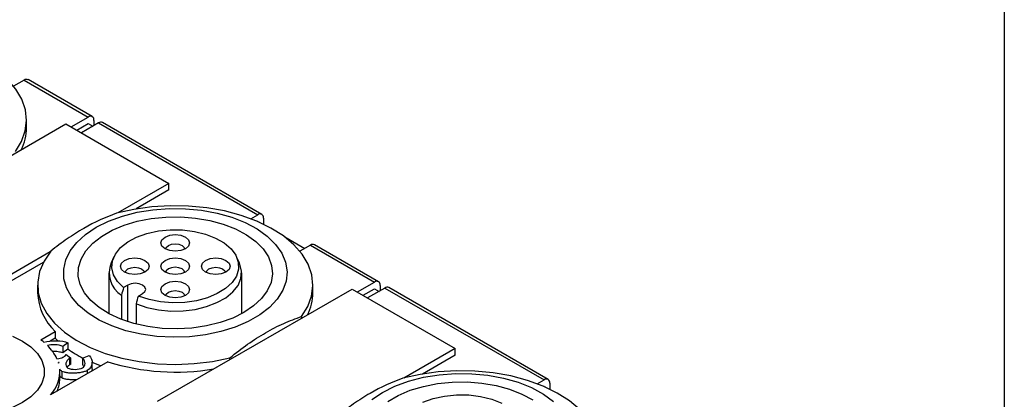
# Model space of a CAD drawing. Header units: millimetres. Extents: x 13 to 546, y 13 to 419.
# Tile 10 of 11: x 485 to 546, y 336 to 360. Entities that reach past the tile are written whole.
import ezdxf

# ---------------------------------------------------------------- set-up
doc = ezdxf.new("R2010")
doc.units = ezdxf.units.MM
doc.header["$LTSCALE"] = 2
doc.linetypes.add('SLD-Solid', pattern=[0])
doc.layers.add('TEXT', color=140, linetype='SLD-Solid', lineweight=25)

msp = doc.modelspace()

# ---------------------------------------------------------------- linework, layer by layer
for p, q in [((485.575, 355.774), (484.921, 355.396)), ((485.575, 355.774), (489.535, 353.488)), ((489.785, 353.513), (485.825, 355.799)), ((485.731, 352.835), (485.731, 353.305)), ((488.474, 352.876), (489.535, 353.488)), ((489.888, 353.284), (489.888, 352.957)), ((476.135, 346.12), (488.156, 353.059)), ((488.156, 353.059), (494.52, 349.386)), ((488.828, 352.672), (489.535, 353.08)), ((490.171, 353.121), (489.11, 352.508)), ((489.535, 353.08), (489.817, 352.916)), ((490.171, 353.121), (500, 347.447)), ((500.25, 347.471), (490.421, 353.145)), ((494.52, 349.386), (491.352, 347.557)), ((494.52, 348.977), (494.52, 349.386)), ((494.52, 348.977), (492.487, 347.804)), ((499.575, 347.202), (500, 347.447)), ((500.353, 347.242), (500.353, 346.868)), ((500, 347.038), (499.991, 347.033)), ((500, 347.038), (500.061, 347.003)), ((501.669, 346.075), (502.899, 345.365)), ((503.253, 345.569), (502.598, 345.191)), ((503.253, 345.569), (507.212, 343.283)), ((507.462, 343.308), (503.503, 345.594)), ((487.188, 345.153), (482.499, 342.446)), ((491.123, 344.845), (490.947, 344.464)), ((498.871, 344.464), (498.695, 344.845)), ((486.761, 344.498), (482.499, 342.038)), ((490.809, 343.855), (490.809, 341.326)), ((499.009, 341.326), (499.009, 343.855)), ((486.409, 343.1), (486.409, 342.63)), ((491.974, 343.099), (491.717, 342.951)), ((491.974, 340.833), (491.974, 343.099)), ((503.409, 342.63), (503.409, 343.1)), ((506.152, 342.671), (507.212, 343.283)), ((507.849, 342.915), (506.788, 342.303)), ((507.566, 343.079), (507.566, 342.752)), ((507.849, 342.915), (517.678, 337.241)), ((517.928, 337.266), (508.099, 342.94)), ((491.587, 342.467), (491.587, 340.97)), ((492.636, 342.42), (492.893, 342.569)), ((493.813, 335.915), (505.833, 342.854)), ((505.833, 342.854), (512.197, 339.18)), ((506.505, 342.466), (507.212, 342.875)), ((507.212, 342.875), (507.495, 342.711)), ((492.506, 340.681), (492.506, 341.937)), ((502.713, 341.156), (502.713, 341.053)), ((486.604, 339.714), (487.496, 340.228)), ((487.496, 340.228), (487.496, 339.82)), ((487.496, 339.82), (487.181, 339.638)), ((487.666, 339.653), (487.496, 339.82)), ((488.272, 339.537), (487.97, 339.31)), ((487.97, 339.31), (487.97, 338.902)), ((488.272, 339.537), (488.272, 339.128)), ((488.272, 339.128), (487.97, 338.902)), ((488.177, 338.8), (488.444, 338.603)), ((489.184, 338.57), (489.594, 338.734)), ((512.197, 339.18), (509.03, 337.352)), ((512.197, 338.772), (510.165, 337.599)), ((512.197, 338.772), (512.197, 339.18)), ((490.749, 338.351), (487.207, 336.306)), ((488.384, 338.573), (488.384, 338.165)), ((488.444, 338.603), (488.444, 338.195)), ((489.184, 338.57), (489.184, 338.161)), ((489.772, 337.924), (489.772, 338.333)), ((498.277, 338.492), (498.277, 338.595)), ((487.781, 337.323), (487.781, 337.731)), ((487.914, 337.765), (487.914, 337.356)), ((489.475, 337.819), (489.475, 337.615)), ((489.77, 337.925), (489.732, 337.763)), ((517.253, 336.996), (517.678, 337.241)), ((517.678, 336.833), (517.669, 336.828)), ((517.678, 336.833), (517.739, 336.798)), ((518.031, 337.037), (518.031, 336.663))]:
    msp.add_line(p, q)
at = {"flags": 128}
for points in [[(485.035, 351.361), (485.416, 351.982), (485.649, 352.627), (485.731, 353.284), (485.659, 353.942), (485.435, 354.588), (485.064, 355.211), (484.551, 355.8), (483.906, 356.343), (483.141, 356.832), (482.269, 357.258), (481.306, 357.612), (480.27, 357.888), (479.179, 358.082), (478.053, 358.189), (476.912, 358.209), (475.777, 358.14), (474.668, 357.984), (473.605, 357.743)], [(490.03, 346.671), (490.792, 347.051), (491.642, 347.363), (492.562, 347.6), (493.532, 347.758), (494.531, 347.832), (495.538, 347.821), (496.532, 347.726), (497.491, 347.548), (498.395, 347.292), (499.225, 346.962), (499.963, 346.566), (500.593, 346.113), (501.102, 345.611), (501.479, 345.072), (501.716, 344.506), (501.808, 343.927), (501.752, 343.347), (501.551, 342.777), (501.209, 342.23), (500.732, 341.718), (500.131, 341.251), (499.419, 340.84), (498.61, 340.493), (497.723, 340.218), (496.776, 340.02), (495.788, 339.904), (494.783, 339.872), (493.78, 339.925), (492.8, 340.062), (491.866, 340.279), (490.997, 340.573), (490.211, 340.937), (489.525, 341.363), (488.954, 341.842), (488.51, 342.364), (488.202, 342.918), (488.037, 343.491), (488.019, 344.073), (488.147, 344.649), (488.42, 345.209), (488.831, 345.74), (489.371, 346.231), (490.03, 346.671)], [(502.713, 341.156), (503.094, 341.777), (503.327, 342.422), (503.409, 343.079), (503.337, 343.737), (503.113, 344.383), (502.741, 345.006), (502.228, 345.595), (501.584, 346.138), (500.818, 346.627), (499.946, 347.053), (498.984, 347.407), (497.948, 347.683), (496.857, 347.877), (495.731, 347.984), (494.59, 348.004), (493.454, 347.935), (492.346, 347.779), (491.283, 347.538)], [(499.151, 341.405), (498.454, 341.06), (497.674, 340.78), (496.828, 340.573), (495.938, 340.442), (495.024, 340.391), (494.107, 340.422), (493.208, 340.533), (492.35, 340.722), (491.551, 340.984), (490.832, 341.313), (490.207, 341.702), (489.693, 342.142), (489.302, 342.622), (489.041, 343.13), (488.919, 343.656), (488.936, 344.186), (489.094, 344.708), (489.388, 345.211), (489.811, 345.681), (490.354, 346.109), (491.003, 346.484), (491.744, 346.797), (492.56, 347.042), (493.43, 347.211), (494.335, 347.302), (495.253, 347.313), (496.164, 347.242), (497.045, 347.091), (497.875, 346.865), (498.637, 346.569), (499.311, 346.208), (499.881, 345.793), (500.336, 345.332), (500.663, 344.836), (500.855, 344.318), (500.908, 343.788), (500.82, 343.26), (500.593, 342.746), (500.234, 342.258), (499.749, 341.808), (499.151, 341.405)], [(491.717, 342.951), (491.342, 343.327), (491.098, 343.736), (490.994, 344.166), (491.034, 344.599), (491.216, 345.019), (491.534, 345.412), (491.976, 345.762), (492.525, 346.058), (493.162, 346.287), (493.863, 346.443), (494.602, 346.518), (495.353, 346.51), (496.087, 346.42), (496.778, 346.25), (497.401, 346.008), (497.932, 345.702), (498.352, 345.342), (498.645, 344.943), (498.801, 344.519), (498.815, 344.086), (498.685, 343.659), (498.416, 343.254), (498.018, 342.887), (497.506, 342.57), (496.899, 342.315), (496.219, 342.131), (495.49, 342.026), (494.741, 342.003), (493.997, 342.063), (493.287, 342.204), (492.636, 342.42)], [(494.909, 346.219), (495.249, 346.18), (495.537, 346.069), (495.73, 345.902), (495.797, 345.706), (495.73, 345.51), (495.537, 345.343), (495.249, 345.232), (494.909, 345.193), (494.569, 345.232), (494.28, 345.343), (494.088, 345.51), (494.02, 345.706), (494.088, 345.902), (494.28, 346.069), (494.569, 346.18), (494.909, 346.219)], [(494.311, 345.327), (494.355, 345.43), (494.485, 345.543), (494.679, 345.618), (494.909, 345.644)], [(494.909, 345.644), (495.138, 345.618), (495.333, 345.543), (495.463, 345.43), (495.506, 345.327)], [(487.221, 345.193), (486.804, 344.58), (486.534, 343.94), (486.415, 343.284), (486.449, 342.626), (486.635, 341.976), (486.97, 341.346), (487.449, 340.748), (488.062, 340.192), (488.799, 339.689), (489.646, 339.247), (490.588, 338.875), (491.607, 338.579), (492.687, 338.364), (493.806, 338.235), (494.945, 338.193), (496.083, 338.24), (497.201, 338.375), (498.277, 338.595)], [(491.52, 344.263), (491.588, 344.459), (491.78, 344.626), (492.069, 344.737), (492.409, 344.776), (492.749, 344.737), (493.037, 344.626), (493.23, 344.459), (493.297, 344.263), (493.23, 344.067), (493.037, 343.9), (492.749, 343.789), (492.409, 343.75), (492.069, 343.789), (491.78, 343.9), (491.588, 344.067), (491.52, 344.263)], [(494.28, 344.626), (494.569, 344.737), (494.909, 344.776), (495.249, 344.737), (495.537, 344.626), (495.73, 344.459), (495.797, 344.263), (495.73, 344.067), (495.537, 343.9), (495.249, 343.789), (494.909, 343.75), (494.569, 343.789), (494.28, 343.9), (494.088, 344.067), (494.02, 344.263), (494.088, 344.459), (494.28, 344.626)], [(498.297, 344.263), (498.23, 344.067), (498.037, 343.9), (497.749, 343.789), (497.409, 343.75), (497.069, 343.789), (496.78, 343.9), (496.588, 344.067), (496.52, 344.263), (496.588, 344.459), (496.78, 344.626), (497.069, 344.737), (497.409, 344.776), (497.749, 344.737), (498.037, 344.626), (498.23, 344.459), (498.297, 344.263)], [(491.811, 343.883), (491.855, 343.987), (491.985, 344.099), (492.179, 344.174), (492.409, 344.201), (492.638, 344.174), (492.833, 344.099), (492.963, 343.987), (493.006, 343.883)], [(492.506, 341.937), (493.163, 341.713), (493.881, 341.563), (494.634, 341.493), (495.397, 341.505), (496.143, 341.597), (496.846, 341.769), (497.482, 342.012), (498.029, 342.319), (498.468, 342.68), (498.783, 343.081), (498.965, 343.509), (499.005, 343.949), (498.904, 344.385), (498.871, 344.464)], [(495.506, 343.883), (495.463, 343.987), (495.333, 344.099), (495.138, 344.174), (494.909, 344.201), (494.679, 344.174), (494.485, 344.099)], [(496.811, 343.883), (496.855, 343.987), (496.985, 344.099), (497.179, 344.174), (497.409, 344.201), (497.638, 344.174), (497.833, 344.099), (497.963, 343.987), (498.006, 343.883)], [(494.485, 344.099), (494.355, 343.987), (494.311, 343.883)], [(492.893, 342.569), (493.034, 342.691), (493.084, 342.834), (493.034, 342.978), (492.893, 343.099), (492.683, 343.181), (492.434, 343.209), (492.185, 343.181), (491.974, 343.099)], [(494.909, 342.307), (494.569, 342.346), (494.28, 342.457), (494.088, 342.623), (494.02, 342.82), (494.088, 343.016), (494.28, 343.182), (494.569, 343.293), (494.909, 343.333), (495.249, 343.293), (495.537, 343.182), (495.73, 343.016), (495.797, 342.82), (495.73, 342.623), (495.537, 342.457), (495.249, 342.346), (494.909, 342.307)], [(494.311, 342.44), (494.355, 342.544), (494.485, 342.656), (494.679, 342.731), (494.909, 342.758), (495.138, 342.731), (495.333, 342.656), (495.463, 342.544), (495.506, 342.44)], [(484.848, 339.93), (485.469, 339.629), (485.99, 339.271), (486.395, 338.866), (486.672, 338.426), (486.813, 337.965), (486.813, 337.497), (486.672, 337.037), (486.395, 336.597), (485.99, 336.192), (485.469, 335.833), (484.848, 335.532)], [(490.307, 338.096), (490.251, 338.117), (489.779, 338.309)], [(507.707, 336.466), (508.47, 336.846), (509.32, 337.158), (510.24, 337.395), (511.209, 337.553), (512.208, 337.627), (513.216, 337.616), (514.209, 337.521), (515.169, 337.343), (516.073, 337.087), (516.903, 336.757), (517.64, 336.361), (518.27, 335.908)], [(520.391, 330.951), (520.771, 331.572), (521.005, 332.217), (521.086, 332.874), (521.015, 333.532), (520.791, 334.178), (520.419, 334.801), (519.906, 335.39), (519.261, 335.933), (518.496, 336.422), (517.624, 336.847), (516.661, 337.201), (515.625, 337.478), (514.534, 337.672), (513.408, 337.779), (512.267, 337.799), (511.132, 337.73), (510.023, 337.574), (508.961, 337.333)], [(508.031, 335.904), (508.681, 336.279), (509.422, 336.592), (510.237, 336.837), (511.108, 337.006), (512.013, 337.097), (512.931, 337.107), (513.841, 337.037), (514.722, 336.886), (515.553, 336.66), (516.314, 336.363), (516.988, 336.003)], [(507.049, 336.026), (507.707, 336.466)], [(510.203, 335.853), (510.839, 336.082), (511.54, 336.237), (512.28, 336.313), (513.031, 336.305), (513.765, 336.215), (514.456, 336.045), (515.079, 335.803)]]:
    msp.add_lwpolyline(points, dxfattribs=at)
for centre, radius, start, end in [((485.721, 355.569), 0.251, 65.69288, 125.61758), ((489.673, 353.319), 0.218, 350.78596, 129.20329), ((482.714, 352.853), 3.018, 332.60855, 359.66248), ((490.318, 352.916), 0.251, 65.69288, 125.61758), ((500.138, 347.277), 0.218, 350.78596, 129.20329), ((503.399, 345.364), 0.251, 65.69288, 125.61758), ((492.478, 343.854), 1.648, 158.27402, 237.27049), ((507.35, 343.114), 0.218, 350.78596, 129.20329), ((507.995, 342.711), 0.251, 65.69288, 125.61758), ((489.863, 342.747), 3.457, 181.94832, 226.77758), ((500.391, 342.648), 3.018, 332.60855, 359.66248), ((484.142, 336.399), 4.129, 50.08975, 53.38691), ((485.11, 337.381), 2.749, 24.9352, 46.25976), ((492.72, 345.36), 7.635, 234.36158, 242.62964), ((485.751, 337.699), 2.034, 16.15682, 17.4316), ((494.924, 351.852), 14.132, 252.81696, 279.60882), ((485.623, 337.766), 2.154, 317.33041, 3.62009), ((485.814, 337.333), 1.966, 336.2689, 359.72353), ((517.816, 337.072), 0.218, 350.78596, 129.20329)]:
    msp.add_arc(centre, radius, start, end)
for points, knots in [([(491.283, 347.538), (490.61, 347.302), (489.935, 346.996), (488.918, 346.409), (488.578, 346.193), (487.898, 345.72), (487.558, 345.464), (487.221, 345.193)], [0, 0, 0, 0, 0.5, 0.5, 0.75, 0.75, 1, 1, 1, 1]), ([(498.277, 338.595), (499.009, 339.198), (499.746, 339.725), (500.858, 340.369), (501.231, 340.559), (501.977, 340.893), (502.346, 341.034), (502.713, 341.156)], [0, 0, 0, 0, 0.5, 0.5, 0.75, 0.75, 1, 1, 1, 1]), ([(487.97, 338.902), (487.875, 338.929), (487.681, 338.985), (487.434, 339.01), (487.303, 338.993), (487.281, 338.99)], [0, 0, 0, 0, 0.445767, 0.90225, 1, 1, 1, 1]), ([(488.384, 338.165), (488.359, 338.149), (488.322, 338.124), (488.284, 338.087), (488.254, 338.055), (488.239, 338.032), (488.23, 338.019)], [0, 0, 0, 0, 0.379371, 0.568101, 0.756797, 1, 1, 1, 1]), ([(488.444, 338.195), (488.432, 338.19), (488.412, 338.18), (488.392, 338.17), (488.384, 338.165)], [0, 0, 0, 0, 0.577885, 1, 1, 1, 1]), ([(489.276, 338.061), (489.27, 338.07), (489.259, 338.087), (489.23, 338.121), (489.203, 338.145), (489.184, 338.161)], [0, 0, 0, 0, 0.254015, 0.471484, 1, 1, 1, 1]), ([(487.914, 337.356), (487.897, 337.368), (487.862, 337.391), (487.817, 337.434), (487.794, 337.466), (487.781, 337.484)], [0, 0, 0, 0, 0.305479, 0.610204, 1, 1, 1, 1]), ([(488.852, 337.256), (488.708, 337.247), (488.471, 337.232), (488.171, 337.27), (488, 337.313), (487.931, 337.347), (487.914, 337.356)], [0, 0, 0, 0, 0.439592, 0.722393, 0.929567, 1, 1, 1, 1]), ([(508.961, 337.333), (508.288, 337.096), (507.613, 336.79), (506.596, 336.204), (506.256, 335.988), (505.575, 335.515), (505.235, 335.259), (504.898, 334.988)], [0, 0, 0, 0, 0.5, 0.5, 0.75, 0.75, 1, 1, 1, 1])]:
    msp.add_open_spline(points, degree=3, knots=knots)
for points in [[(491.717, 342.951), (491.674, 342.79), (491.63, 342.629), (491.587, 342.467)], [(492.506, 341.937), (492.549, 342.098), (492.593, 342.259), (492.636, 342.42)], [(486.791, 339.566), (487.232, 339.697), (487.946, 339.692), (488.272, 339.537)], [(487.97, 339.31), (487.682, 339.42), (487.267, 339.431), (487.01, 339.368)], [(487.972, 338.637), (488.037, 338.674), (488.105, 338.729), (488.177, 338.8)], [(489.594, 338.734), (489.878, 338.495), (489.811, 338.013), (489.475, 337.819)], [(487.602, 338.541), (487.751, 338.555), (487.886, 338.587), (487.972, 338.637)], [(487.731, 338.321), (487.718, 338.316), (487.705, 338.312), (487.691, 338.308)], [(487.704, 338.265), (487.711, 338.284), (487.72, 338.303), (487.731, 338.321)], [(488.384, 338.573), (488.162, 338.445), (488.039, 338.106), (488.278, 337.967)], [(488.444, 338.603), (488.417, 338.591), (488.397, 338.581), (488.384, 338.573)], [(489.184, 337.98), (489.387, 338.097), (489.402, 338.399), (489.184, 338.57)], [(487.914, 337.765), (487.859, 337.796), (487.81, 337.845), (487.773, 337.902)], [(489.475, 337.819), (489.431, 337.794), (489.314, 337.745), (489.078, 337.688), (488.809, 337.653), (488.531, 337.644), (488.272, 337.662), (488.053, 337.704), (487.951, 337.743), (487.914, 337.765)], [(488.278, 337.967), (488.47, 337.857), (488.979, 337.862), (489.184, 337.98)]]:
    msp.add_open_spline(points, degree=3)
at = {"layer": 'TEXT'}
msp.add_line((546.1, 419.1), (546.1, 12.7), dxfattribs=at)

doc.saveas('drawing.dxf')
